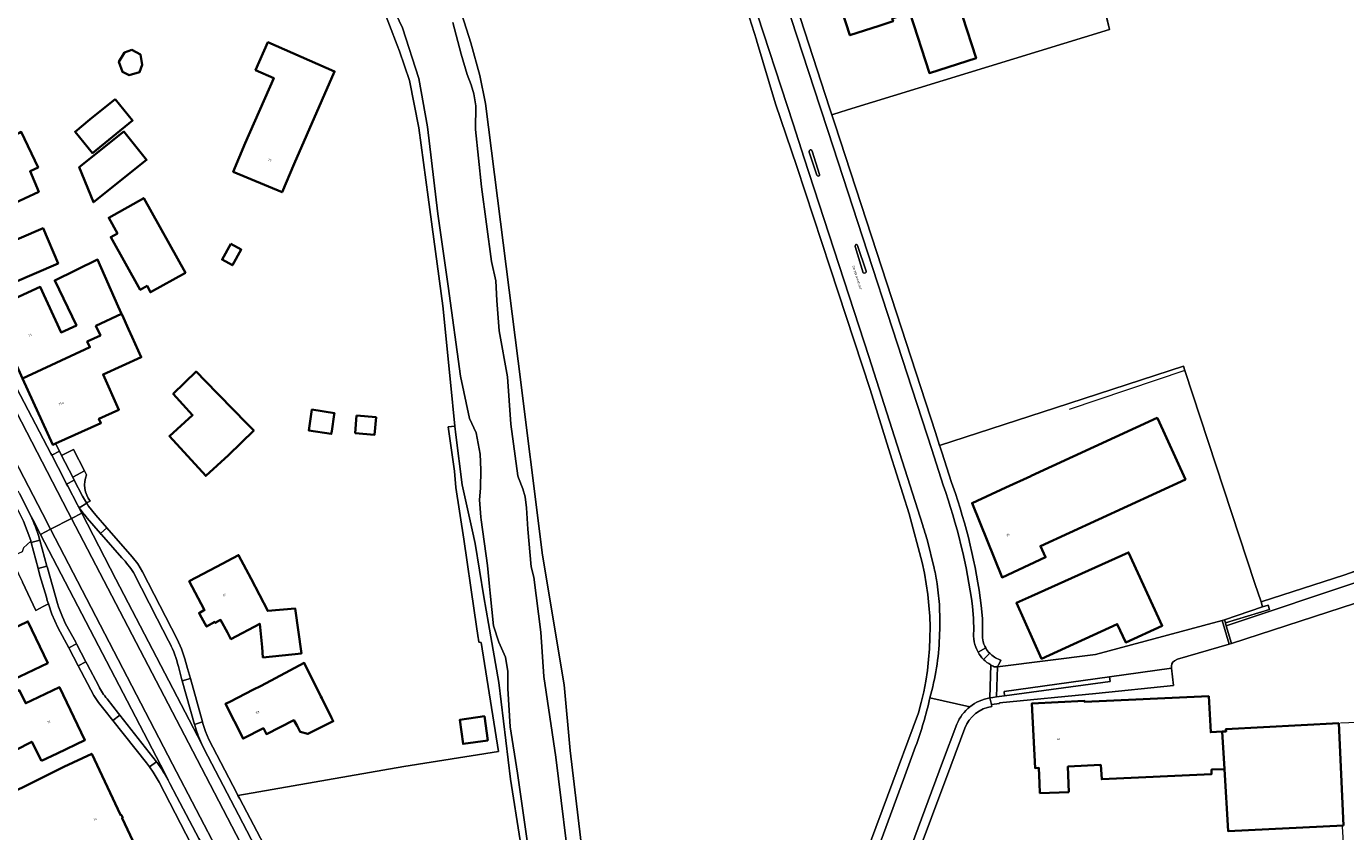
# Model space of a CAD drawing. Header units: metres. Extents: x 201541 to 204988, y 387833 to 394342.
# Tile 155 of 214: x 203641 to 203854, y 391347 to 391477. Entities that reach past the tile are written whole.
import ezdxf
from ezdxf.enums import TextEntityAlignment as Align

# ---------------------------------------------------------------- set-up
doc = ezdxf.new("R2010")
doc.units = ezdxf.units.M
doc.layers.get('Defpoints').update_dxf_attribs({"lineweight": 25})
for name, color, linetype, lineweight in [('B-WE-GR-BOUWLAND-GV', 80, 'Continuous', 13), ('B-WE-GR-GRAS-GV', 60, 'Continuous', 13), ('B-WE-GR-GROENVOORZIENING-GV', 80, 'Continuous', 18), ('B-WE-IE-TERREINAFSCHEIDING_KUNSTMATIG_HEKWERK-G', 20, 'IE-TERREINAFSCHEIDING-KUNSTMATIG', 18), ('B-WE-IE-TERREINAFSCHEIDING_KUNSTMATIG_MUUR-G', 90, 'IE-TERREINAFSCHEIDING-KUNSTMATIG-DICHT', 18), ('B-WE-OG-BEBOUWING-GV', 7, 'Continuous', 35), ('B-WE-OG-BEBOUWING-T18', 10, 'Continuous', 18), ('B-WE-OG-TERREIN_CULTUURSCHEIDING-GV', 7, 'Continuous', 18), ('B-WE-OG-TERREIN_ERF-GV', 7, 'Continuous', 18), ('B-WE-OG-WATER-GV', 130, 'Continuous', 18), ('B-WE-OG-WATER_SLOOT-GV', 120, 'Continuous', 18), ('B-WE-OG-WEG-GV', 7, 'Continuous', 18), ('B-WE-VH-VERHARDING_ASFALT-GV', 252, 'Continuous', 18), ('B-WE-VH-VERHARDING_BETONSTRAATSTEEN-GV', 252, 'Continuous', 18), ('B-WE-VH-VERHARDING_OPEN-GV', 252, 'Continuous', 18), ('B-WE-VH-VERHARDING_PUIN-GV', 252, 'Continuous', 18), ('B-WE-VH-VERHARDING_SIERBESTRATING-GV', 252, 'Continuous', 18), ('B-WE-VH-VERHARDING_STRAATBAKSTEEN-GV', 252, 'Continuous', 18), ('B-WE-VH-VERHARDING_TEGEL-GV', 252, 'Continuous', 18)]:
    doc.layers.add(name, color=color, linetype=linetype, lineweight=lineweight)
doc.styles.add('NLCS-ISO-M200-T18', font='NLCS-ISO.ttf', dxfattribs={"height": 0.36})
doc.linetypes.add('IE-TERREINAFSCHEIDING-KUNSTMATIG', pattern='A,4,[82,NLCS.SHX,S=0.75,R=90,X=0,Y=0],4,-2', length=10)
doc.linetypes.add('IE-TERREINAFSCHEIDING-KUNSTMATIG-DICHT', pattern='A,8,-1,[82,NLCS.SHX,S=0.75,R=90,X=0,Y=0],-1', length=10)

msp = doc.modelspace()

# ---------------------------------------------------------------- linework, layer by layer
at = {"layer": 'B-WE-GR-BOUWLAND-GV'}
for points in [[(203787.457, 391525.49), (203803.409, 391528.975), (203807.598, 391512.933), (203815.95, 391476.86), (203773.49, 391463.874), (203772.15, 391463.431), (203771.262, 391463.138), (203770.964, 391463.065)], [(203770.964, 391463.065), (203771.446, 391461.584), (203778.235, 391440.74), (203787.738, 391411.561), (203788.425, 391409.452), (203807.187, 391415.548), (203827.93, 391422.286), (203828.149, 391421.618), (203839.464, 391387.086), (203840.497, 391384.098), (203854.052, 391388.468), (203913.069, 391409.689)]]:
    msp.add_lwpolyline(points, dxfattribs=at)
at = {"layer": 'B-WE-GR-GRAS-GV'}
for points in [[(203709.93, 391482.912), (203712.504, 391474.739), (203713.936, 391469.417), (203714.874, 391464.892), (203720.156, 391423.102), (203724.1, 391391.655), (203727.618, 391370.654), (203728.6, 391360.018)], [(203766.207, 391315.604), (203780.003, 391352.585), (203784.982, 391366.099), (203785.44, 391367.801), (203785.835, 391369.519), (203786.167, 391371.25), (203786.435, 391372.992), (203786.639, 391374.742), (203786.778, 391376.499), (203786.853, 391378.26), (203786.864, 391380.023), (203786.809, 391381.784), (203786.69, 391383.543), (203786.506, 391385.296), (203786.259, 391387.041), (203785.947, 391388.775), (203785.572, 391390.497), (203783.484, 391398.396), (203780.392, 391408.077), (203777.165, 391418.545), (203770.708, 391438.229), (203765.294, 391454.689), (203761.823, 391464.847), (203758.788, 391475.134), (203758.762, 391475.217), (203756.876, 391481.129)], [(203728.6, 391360.018), (203732.108, 391330.466), (203735.919, 391306.778)]]:
    msp.add_lwpolyline(points, dxfattribs=at)
at = {"layer": 'B-WE-GR-GROENVOORZIENING-GV'}
msp.add_lwpolyline([(203650.248, 391404.719), (203649.961, 391405.339), (203648.019, 391404.334), (203648.271, 391403.843), (203649.618, 391401.216), (203650.264, 391400.166), (203650.871, 391400.446)], dxfattribs=at)
msp.add_lwpolyline([(203650.871, 391400.446, -0.2603635), (203650.248, 391404.719)], format="xyb", dxfattribs=at)
msp.add_lwpolyline([(203798.904, 391368.873), (203816.047, 391371.175), (203815.937, 391371.945), (203798.86, 391369.559)], close=True, dxfattribs=at)
at = {"layer": 'B-WE-IE-TERREINAFSCHEIDING_KUNSTMATIG_HEKWERK-G'}
for points in [[(203773.49, 391463.874), (203815.95, 391476.86), (203806.913, 391514.12), (203804.446, 391522.947)], [(203772.15, 391463.431), (203771.262, 391463.138)], [(203773.49, 391463.874), (203772.15, 391463.431)], [(203765.294, 391454.689), (203770.708, 391438.229), (203777.165, 391418.545), (203780.392, 391408.077), (203783.484, 391398.396), (203785.572, 391390.497), (203785.947, 391388.775), (203786.259, 391387.041), (203786.506, 391385.296), (203786.69, 391383.543), (203786.809, 391381.784), (203786.864, 391380.023), (203786.853, 391378.26), (203786.778, 391376.499), (203786.639, 391374.742), (203786.435, 391372.992), (203786.167, 391371.25), (203785.835, 391369.519), (203785.44, 391367.801), (203784.982, 391366.099), (203780.003, 391352.585), (203766.207, 391315.604), (203760.58, 391299.899), (203758.768, 391298.061)], [(203710.067, 391402.665), (203709.836, 391405.265)], [(203874.048, 391394.956), (203867.608, 391392.839), (203840.497, 391384.098)], [(203840.497, 391384.098), (203839.464, 391387.086)], [(203840.497, 391384.098), (203840.732, 391383.297)], [(203840.732, 391383.297), (203834.549, 391381.216)], [(203858.691, 391382.89), (203861.488, 391364.783), (203853.338, 391364.445)], [(203853.633, 391347.685), (203853.837, 391344.173)]]:
    msp.add_lwpolyline(points, dxfattribs=at)
at = {"layer": 'B-WE-IE-TERREINAFSCHEIDING_KUNSTMATIG_MUUR-G'}
msp.add_lwpolyline([(203839.464, 391387.086), (203828.149, 391421.618), (203809.418, 391415.301)], dxfattribs=at)
at = {"layer": 'B-WE-OG-BEBOUWING-GV'}
for points in [[(203781.583, 391482.788), (203779.683, 391482.174), (203778.432, 391486.162), (203776.071, 391485.395), (203771.332, 391483.855), (203773.9, 391475.949), (203778.624, 391477.483), (203780.88, 391478.215), (203780.758, 391478.689), (203782.258, 391479.173), (203783.618, 391479.612), (203786.776, 391469.806), (203794.31, 391472.233), (203789.897, 391485.93), (203782.262, 391483.469), (203782.398, 391483.052)], [(203657.596, 391473.567), (203656.409, 391473.129), (203655.505, 391471.628), (203656.079, 391470.004), (203657.16, 391469.489), (203658.844, 391469.947), (203659.261, 391471.158), (203658.979, 391472.852)], [(203675.963, 391458.445), (203674.026, 391453.836), (203681.939, 391450.509), (203683.877, 391455.118), (203690.421, 391470.088), (203679.627, 391474.807), (203677.653, 391470.292), (203680.581, 391469.013)], [(203654.909, 391465.599), (203650.824, 391462.275), (203648.405, 391460.308), (203651.22, 391456.848), (203657.724, 391462.139)], [(203642.545, 391450.589), (203641.115, 391453.907), (203642.407, 391454.517), (203639.69, 391460.275), (203639.433, 391460.154), (203634.904, 391458.036), (203636.171, 391455.327), (203630.92, 391452.834), (203630.371, 391452.573), (203633.363, 391446.246), (203633.477, 391446.3), (203636.327, 391447.648), (203637.883, 391448.384)], [(203649.052, 391454.543), (203651.385, 391448.879), (203659.993, 391455.73), (203656.328, 391460.335)], [(203666.283, 391437.453), (203659.535, 391449.548), (203653.854, 391446.378), (203655.274, 391443.832), (203654.194, 391443.23), (203658.956, 391434.695), (203660.056, 391435.308), (203660.622, 391434.294)], [(203638.254, 391435.784), (203645.661, 391438.96), (203643.214, 391444.666), (203635.808, 391441.49)], [(203673.644, 391442.139), (203672.209, 391439.6), (203673.881, 391438.656), (203675.315, 391441.195)], [(203655.95, 391430.77), (203655.395, 391431.99), (203652.055, 391439.59), (203645.12, 391436.21), (203648.622, 391428.91), (203646.134, 391427.779), (203642.776, 391435.163), (203639.35, 391433.605), (203634.798, 391431.535), (203639.892, 391420.336), (203650.818, 391425.38), (203650.389, 391426.299), (203652.516, 391427.282), (203651.793, 391428.836)], [(203639.892, 391420.336), (203644.791, 391409.566), (203645.256, 391409.794), (203652.585, 391413.09), (203652.275, 391413.778), (203655.512, 391415.234), (203652.935, 391420.961), (203659.123, 391423.744), (203657.664, 391426.985), (203657.071, 391428.304), (203656.009, 391430.64), (203655.95, 391430.77), (203651.793, 391428.836), (203652.516, 391427.282), (203650.389, 391426.299), (203650.818, 391425.38)], [(203669.407, 391420.008), (203668.123, 391421.326), (203668.017, 391421.434), (203664.299, 391417.814), (203667.427, 391414.392), (203663.682, 391410.968), (203669.577, 391404.518), (203673.267, 391407.89), (203677.342, 391411.857), (203676.197, 391413.033)], [(203689.967, 391411.778), (203690.38, 391414.497), (203690.413, 391414.709), (203686.766, 391415.264), (203686.253, 391411.891), (203689.9, 391411.336)], [(203694.007, 391414.287), (203693.77, 391411.451), (203696.908, 391411.188), (203697.145, 391414.025)], [(203823.643, 391413.942), (203803.229, 391404.537), (203803.176, 391404.504), (203799.119, 391402.627), (203793.682, 391400.112), (203798.523, 391388.057), (203805.57, 391391.329), (203804.729, 391393.141), (203828.223, 391403.945), (203823.732, 391413.748)], [(203803.304, 391385.029), (203800.858, 391383.923), (203804.931, 391374.893), (203817.194, 391380.517), (203818.562, 391377.533), (203824.479, 391380.247), (203819.027, 391392.134)], [(203676.916, 391387.812), (203674.897, 391391.701), (203671.311, 391389.79), (203666.899, 391387.439), (203669.333, 391382.871), (203669.378, 391382.791), (203668.493, 391382.293), (203668.636, 391382.038), (203669.716, 391380.112), (203671.029, 391380.845), (203671.11, 391380.7), (203671.981, 391381.191), (203673.081, 391379.126), (203673.645, 391378.066), (203678.32, 391380.553), (203678.68, 391376.769), (203678.839, 391375.102), (203685.059, 391375.736), (203684.049, 391383.056), (203679.605, 391382.633)], [(203639.468, 391372.029), (203643.981, 391374.181), (203640.763, 391380.928), (203636.261, 391378.78), (203634.135, 391377.766), (203634.036, 391377.96), (203623.253, 391372.548), (203623.367, 391372.321), (203625.436, 391368.2), (203625.621, 391367.831), (203631.509, 391370.786), (203631.255, 391371.293), (203636.045, 391373.692), (203637.377, 391371.032)], [(203683.842, 391364.946), (203684.364, 391364.005), (203684.838, 391363.055), (203686.1, 391362.688), (203690.229, 391364.746), (203689.955, 391365.295), (203688.364, 391368.487), (203688.233, 391368.751), (203686.957, 391371.312), (203686.008, 391373.216), (203685.516, 391374.203), (203678.521, 391370.509), (203677.219, 391369.821), (203673.582, 391367.969), (203672.763, 391367.552), (203675.622, 391361.939), (203678.91, 391363.613), (203679.386, 391362.678)], [(203642.988, 391358.313), (203645.526, 391359.534), (203650.01, 391361.691), (203645.877, 391370.279), (203641.352, 391368.102), (203640.432, 391367.66), (203639.372, 391369.781), (203633.588, 391366.89), (203636.937, 391360.31), (203637.406, 391359.393), (203638.753, 391360.08), (203641.398, 391361.43)], [(203809.347, 391353.257), (203809.198, 391357.418), (203814.515, 391357.673), (203814.668, 391355.351), (203832.466, 391356.177), (203832.451, 391356.921), (203834.531, 391356.995), (203834.171, 391363.079), (203832.325, 391362.977), (203832.006, 391368.82), (203811.898, 391367.879), (203811.89, 391368.047), (203803.361, 391367.648), (203803.872, 391357.161), (203804.486, 391357.192), (203804.607, 391354.699), (203804.656, 391353.114)], [(203715.247, 391361.63), (203714.712, 391365.553), (203710.719, 391365.009), (203711.254, 391361.087)], [(203853.845, 391347.86), (203853.047, 391364.426), (203834.788, 391363.476), (203834.807, 391363.114), (203834.227, 391363.082), (203834.171, 391363.079), (203834.531, 391356.995), (203835.125, 391346.959)], [(203660.164, 391340.515), (203659.965, 391340.941), (203659.856, 391340.89), (203656.033, 391349.058), (203656.142, 391349.109), (203655.943, 391349.535), (203655.834, 391349.484), (203655.783, 391349.591), (203651.096, 391359.483), (203646.578, 391357.342), (203642.72, 391355.436), (203617.9, 391343.174), (203613.425, 391340.944), (203617.958, 391331.845), (203618.101, 391331.558), (203623.918, 391334.43), (203627.863, 391326.497), (203628.32, 391325.579), (203654.198, 391337.684)]]:
    msp.add_lwpolyline(points, close=True, dxfattribs=at)
at = {"layer": 'B-WE-OG-TERREIN_CULTUURSCHEIDING-GV'}
for points in [[(203785.683, 391396.489), (203776.934, 391423.869), (203766.484, 391456.024), (203764.678, 391461.585), (203757.932, 391482.303), (203753.274, 391496.743), (203752.59, 391498.826), (203751.497, 391498.47), (203750.817, 391500.258), (203751.986, 391500.667), (203747.467, 391514.437), (203744.732, 391522.814)], [(203756.876, 391481.129), (203758.762, 391475.217), (203758.788, 391475.134), (203761.823, 391464.847), (203765.294, 391454.689), (203770.708, 391438.229), (203777.165, 391418.545), (203780.392, 391408.077), (203783.484, 391398.396), (203785.572, 391390.497), (203785.947, 391388.775), (203786.259, 391387.041), (203786.506, 391385.296), (203786.69, 391383.543), (203786.809, 391381.784), (203786.864, 391380.023), (203786.853, 391378.26), (203786.778, 391376.499), (203786.639, 391374.742), (203786.435, 391372.992), (203786.167, 391371.25), (203785.835, 391369.519), (203785.44, 391367.801), (203784.982, 391366.099), (203780.003, 391352.585), (203766.207, 391315.604)], [(203787.543, 391389.556), (203786.382, 391394.207)], [(203776.447, 391338.715), (203782.565, 391355.325), (203784.527, 391360.642)]]:
    msp.add_lwpolyline(points, dxfattribs=at)
for points in [[(203786.382, 391394.207, 0.0117985), (203785.683, 391396.489)], [(203788.027, 391387.014, 0.0133411), (203787.543, 391389.556)], [(203788.406, 391383.191, 0.0175347), (203788.027, 391387.014)], [(203788.392, 391378.353, 0.016949), (203788.406, 391383.191)], [(203786.838, 391368.545, 0.0609588), (203788.392, 391378.353)], [(203784.527, 391360.642, 0.0324386), (203786.838, 391368.545)]]:
    msp.add_lwpolyline(points, format="xyb", dxfattribs=at)
msp.add_lwpolyline([(203840.732, 391383.297), (203834.549, 391381.216), (203834.698, 391380.716), (203841.851, 391382.852), (203841.615, 391383.556)], close=True, dxfattribs=at)
at = {"layer": 'B-WE-OG-TERREIN_ERF-GV'}
for points in [[(203763.884, 391484.903), (203770.593, 391464.206), (203770.964, 391463.065), (203771.262, 391463.138), (203772.15, 391463.431), (203773.49, 391463.874), (203815.95, 391476.86), (203807.598, 391512.933), (203803.409, 391528.975), (203787.457, 391525.49)], [(203659.323, 391388.983), (203664.968, 391378.057), (203665.654, 391376.498), (203666.189, 391374.881), (203666.633, 391373.293), (203667.077, 391371.703), (203669.046, 391364.652), (203669.115, 391364.406), (203669.536, 391363.09), (203670.083, 391361.821), (203674.616, 391353.082), (203674.793, 391352.743), (203701.63, 391357.439), (203716.961, 391359.857), (203714.193, 391377.526), (203713.795, 391377.548), (203713.718, 391378.08), (203713.689, 391378.274), (203713.044, 391382.705), (203711.361, 391394.256), (203710.067, 391402.665), (203709.836, 391405.265), (203708.827, 391412.493), (203709.918, 391412.582), (203709.221, 391419.697), (203707.977, 391432.107), (203705.599, 391449.709), (203704.058, 391460.943), (203702.586, 391468.607), (203700.941, 391473.357), (203700.561, 391474.349), (203698.075, 391480.846)], [(203639.35, 391433.605), (203642.776, 391435.163), (203646.134, 391427.779), (203648.622, 391428.91), (203645.12, 391436.21), (203652.055, 391439.59), (203655.395, 391431.99), (203655.95, 391430.77), (203656.009, 391430.64), (203657.071, 391428.304), (203657.664, 391426.985), (203659.123, 391423.744), (203652.935, 391420.961), (203655.512, 391415.234), (203652.275, 391413.778), (203652.585, 391413.09), (203645.256, 391409.794), (203645.896, 391408.519), (203646.234, 391407.845), (203648.156, 391408.818), (203649.961, 391405.339), (203650.248, 391404.719)], [(203798.157, 391374.731), (203798.318, 391374.636), (203797.934, 391373.871), (203797.779, 391373.669), (203797.547, 391373.567), (203797.771, 391373.595), (203813.642, 391375.59), (203831.156, 391380.296), (203834.166, 391381.102), (203834.549, 391381.216), (203840.732, 391383.297), (203840.497, 391384.098), (203839.464, 391387.086), (203828.149, 391421.618), (203827.93, 391422.286), (203807.187, 391415.548), (203788.425, 391409.452), (203788.511, 391409.188), (203788.769, 391408.384), (203790.354, 391403.452), (203790.562, 391402.868)], [(203720.507, 391345.404), (203718.937, 391355.355), (203717.034, 391371.06), (203715.336, 391380.597), (203714.592, 391384.906), (203713.222, 391393.555), (203712.721, 391395.78), (203711.089, 391403.049), (203710.053, 391411.199), (203709.918, 391412.582), (203708.827, 391412.493), (203709.836, 391405.265), (203710.067, 391402.665), (203711.361, 391394.256), (203713.044, 391382.705), (203713.689, 391378.274), (203713.718, 391378.08), (203713.795, 391377.548), (203714.193, 391377.526), (203716.961, 391359.857), (203701.63, 391357.439), (203674.793, 391352.743), (203675.075, 391352.199), (203687.284, 391328.919)], [(203650.871, 391400.446), (203650.264, 391400.166), (203650.311, 391400.089), (203650.6, 391399.62), (203651.762, 391398.149), (203653.553, 391396.106), (203657.664, 391391.416), (203658.57, 391390.251), (203659.323, 391388.983)], [(203640.067, 391392.89), (203641.254, 391393.963), (203641.228, 391394.061), (203640.081, 391397.163)], [(203667.232, 391344.808), (203662.039, 391354.864), (203661.078, 391356.487), (203660.446, 391357.345), (203659.96, 391358.005), (203654.519, 391364.859), (203653.058, 391366.7), (203652.213, 391367.791), (203651.419, 391368.919), (203648.89, 391373.749), (203647.377, 391376.637), (203645.642, 391379.951), (203644.647, 391382.095), (203644.085, 391383.804), (203643.246, 391383.349), (203642.047, 391382.698), (203639.879, 391387.276)], [(203792.505, 391363.631), (203790.213, 391357.546), (203783.949, 391340.753), (203783.654, 391339.959), (203787.158, 391339.952), (203783.795, 391330.984), (203791.954, 391330.552), (203811.243, 391330.036), (203863.522, 391331.058), (203864.025, 391327.448), (203865.242, 391327.501), (203864.673, 391331.08), (203861.488, 391364.783), (203857.922, 391383.144), (203858.621, 391383.371), (203858.533, 391383.974), (203858.147, 391383.869), (203857.945, 391384.61)], [(203857.945, 391384.61), (203835.702, 391377.35), (203835.319, 391377.236), (203826.96, 391374.804), (203826.451, 391374.57)], [(203795.167, 391383.508), (203795.37, 391381.426), (203795.38, 391379.335)], [(203825.996, 391373.35), (203826.307, 391370.549), (203813.725, 391369.234), (203798.089, 391367.748), (203798.091, 391367.655), (203796.822, 391367.469), (203796.884, 391367.161)], [(203617.9, 391343.174), (203642.72, 391355.436), (203646.578, 391357.342), (203651.096, 391359.483), (203655.783, 391349.591), (203655.834, 391349.484), (203655.943, 391349.535), (203656.142, 391349.109), (203656.033, 391349.058), (203659.856, 391340.89)]]:
    msp.add_lwpolyline(points, dxfattribs=at)
for points in [[(203778.624, 391477.483), (203773.9, 391475.949), (203771.332, 391483.855), (203776.071, 391485.395), (203778.432, 391486.162), (203779.683, 391482.174), (203781.583, 391482.788), (203782.398, 391483.052), (203782.262, 391483.469), (203789.897, 391485.93), (203794.31, 391472.233), (203786.776, 391469.806), (203783.618, 391479.612), (203782.258, 391479.173), (203780.758, 391478.689), (203780.88, 391478.215)], [(203657.596, 391473.567), (203658.979, 391472.852), (203659.261, 391471.158), (203658.844, 391469.947), (203657.16, 391469.489), (203656.079, 391470.004), (203655.505, 391471.628), (203656.409, 391473.129)], [(203690.421, 391470.088), (203683.877, 391455.118), (203681.939, 391450.509), (203674.026, 391453.836), (203675.963, 391458.445), (203680.581, 391469.013), (203677.653, 391470.292), (203679.627, 391474.807)], [(203650.824, 391462.275), (203654.909, 391465.599), (203657.724, 391462.139), (203651.22, 391456.848), (203648.405, 391460.308)], [(203639.433, 391460.154), (203639.69, 391460.275), (203642.407, 391454.517), (203641.115, 391453.907), (203642.545, 391450.589), (203637.883, 391448.384), (203636.327, 391447.648), (203633.477, 391446.3), (203633.363, 391446.246), (203630.371, 391452.573), (203630.92, 391452.834), (203636.171, 391455.327), (203634.904, 391458.036)], [(203649.052, 391454.543), (203656.328, 391460.335), (203659.993, 391455.73), (203651.385, 391448.879)], [(203666.283, 391437.453), (203660.622, 391434.294), (203660.056, 391435.308), (203658.956, 391434.695), (203654.194, 391443.23), (203655.274, 391443.832), (203653.854, 391446.378), (203659.535, 391449.548)], [(203638.254, 391435.784), (203635.808, 391441.49), (203643.214, 391444.666), (203645.661, 391438.96)], [(203673.644, 391442.139), (203675.315, 391441.195), (203673.881, 391438.656), (203672.209, 391439.6)], [(203668.123, 391421.326), (203669.407, 391420.008), (203676.197, 391413.033), (203677.342, 391411.857), (203673.267, 391407.89), (203669.577, 391404.518), (203663.682, 391410.968), (203667.427, 391414.392), (203664.299, 391417.814), (203668.017, 391421.434)], [(203690.38, 391414.497), (203689.967, 391411.778), (203689.9, 391411.336), (203686.253, 391411.891), (203686.766, 391415.264), (203690.413, 391414.709)], [(203694.007, 391414.287), (203697.145, 391414.025), (203696.908, 391411.188), (203693.77, 391411.451)], [(203803.229, 391404.537), (203823.643, 391413.942), (203823.732, 391413.748), (203828.223, 391403.945), (203804.729, 391393.141), (203805.57, 391391.329), (203798.523, 391388.057), (203793.682, 391400.112), (203799.119, 391402.627), (203803.176, 391404.504)], [(203800.858, 391383.923), (203803.304, 391385.029), (203819.027, 391392.134), (203824.479, 391380.247), (203818.562, 391377.533), (203817.194, 391380.517), (203804.931, 391374.893)], [(203674.897, 391391.701), (203676.916, 391387.812), (203679.605, 391382.633), (203684.049, 391383.056), (203685.059, 391375.736), (203678.839, 391375.102), (203678.68, 391376.769), (203678.32, 391380.553), (203673.645, 391378.066), (203673.081, 391379.126), (203671.981, 391381.191), (203671.11, 391380.7), (203671.029, 391380.845), (203669.716, 391380.112), (203668.636, 391382.038), (203668.493, 391382.293), (203669.378, 391382.791), (203669.333, 391382.871), (203666.899, 391387.439), (203671.311, 391389.79)], [(203636.261, 391378.78), (203640.763, 391380.928), (203643.981, 391374.181), (203639.468, 391372.029), (203637.377, 391371.032), (203636.045, 391373.692), (203631.255, 391371.293), (203631.509, 391370.786), (203625.621, 391367.831), (203625.436, 391368.2), (203623.367, 391372.321), (203623.253, 391372.548), (203634.036, 391377.96), (203634.135, 391377.766)], [(203688.233, 391368.751), (203688.364, 391368.487), (203689.955, 391365.295), (203690.229, 391364.746), (203686.1, 391362.688), (203684.838, 391363.055), (203684.364, 391364.005), (203683.842, 391364.946), (203679.386, 391362.678), (203678.91, 391363.613), (203675.622, 391361.939), (203672.763, 391367.552), (203673.582, 391367.969), (203677.219, 391369.821), (203678.521, 391370.509), (203685.516, 391374.203), (203686.008, 391373.216), (203686.957, 391371.312)], [(203642.988, 391358.313), (203641.398, 391361.43), (203638.753, 391360.08), (203637.406, 391359.393), (203636.937, 391360.31), (203633.588, 391366.89), (203639.372, 391369.781), (203640.432, 391367.66), (203641.352, 391368.102), (203645.877, 391370.279), (203650.01, 391361.691), (203645.526, 391359.534)], [(203832.006, 391368.82), (203832.325, 391362.977), (203834.171, 391363.079), (203834.227, 391363.082), (203834.807, 391363.114), (203834.788, 391363.476), (203853.047, 391364.426), (203853.845, 391347.86), (203835.125, 391346.959), (203834.531, 391356.995), (203832.451, 391356.921), (203832.466, 391356.177), (203814.668, 391355.351), (203814.515, 391357.673), (203809.198, 391357.418), (203809.347, 391353.257), (203804.656, 391353.114), (203804.607, 391354.699), (203804.486, 391357.192), (203803.872, 391357.161), (203803.361, 391367.648), (203811.89, 391368.047), (203811.898, 391367.879)], [(203715.247, 391361.63), (203711.254, 391361.087), (203710.719, 391365.009), (203714.712, 391365.553)]]:
    msp.add_lwpolyline(points, close=True, dxfattribs=at)
for points in [[(203650.248, 391404.719, 0.2603635), (203650.871, 391400.446)], [(203790.562, 391402.868, -0.0527276), (203795.167, 391383.508)], [(203795.38, 391379.335, 0.1663798), (203795.889, 391376.636)], [(203795.889, 391376.636, 0.0635862), (203796.537, 391375.772)], [(203796.537, 391375.772, 0.1153858), (203798.157, 391374.731)], [(203826.451, 391374.57, 0.3331264), (203825.996, 391373.35)], [(203796.884, 391367.161, 0.2704432), (203792.505, 391363.631)]]:
    msp.add_lwpolyline(points, format="xyb", dxfattribs=at)
at = {"layer": 'B-WE-OG-WATER-GV'}
for points in [[(203698.684, 391482.971), (203701.434, 391477.141), (203704.08, 391468.959), (203705.469, 391461.124), (203707.144, 391447.004), (203708.841, 391435.284), (203710.811, 391420.716), (203712.304, 391413.842), (203713.371, 391411.48), (203714.029, 391408.055), (203714.119, 391405.497), (203714.073, 391402.54), (203713.93, 391400.65), (203714.106, 391397.844), (203714.167, 391397.4), (203715.187, 391390.025), (203715.508, 391386.615), (203715.623, 391385.532), (203716.184, 391380.244), (203717.032, 391377.552), (203718.117, 391375.143), (203718.512, 391372.804), (203718.503, 391370.06), (203718.882, 391363.875), (203720.046, 391356.314), (203721.601, 391345.396)], [(203728.776, 391338.306), (203726.248, 391358.94), (203724.314, 391372.02), (203723.833, 391379.197), (203722.691, 391388.128), (203722.267, 391389.766), (203721.756, 391395.907), (203721.507, 391399.362), (203721.295, 391401.106), (203720.93, 391402.43), (203720.228, 391404.191), (203720.095, 391404.526), (203718.959, 391412.93), (203718.43, 391420.571), (203717.086, 391428.056), (203716.705, 391432.934), (203716.571, 391436.128), (203715.853, 391439.259), (203714.25, 391451.362), (203713.263, 391460.654), (203713.291, 391464.495), (203713.008, 391466.428), (203712.537, 391467.939), (203711.888, 391469.593), (203710.939, 391472.909), (203709.558, 391478.03)]]:
    msp.add_lwpolyline(points, dxfattribs=at)
at = {"layer": 'B-WE-OG-WATER_SLOOT-GV'}
for points in [[(203721.601, 391345.396), (203720.046, 391356.314), (203718.882, 391363.875), (203718.503, 391370.06), (203718.512, 391372.804), (203718.117, 391375.143), (203717.032, 391377.552), (203716.184, 391380.244), (203715.623, 391385.532), (203715.508, 391386.615), (203715.187, 391390.025), (203714.167, 391397.4), (203714.106, 391397.844), (203713.93, 391400.65), (203714.073, 391402.54), (203714.119, 391405.497), (203714.029, 391408.055), (203713.371, 391411.48), (203712.304, 391413.842), (203710.811, 391420.716), (203708.841, 391435.284), (203707.144, 391447.004), (203705.469, 391461.124), (203704.08, 391468.959), (203701.434, 391477.141), (203698.684, 391482.971)], [(203732.108, 391330.466), (203728.6, 391360.018), (203727.618, 391370.654), (203724.1, 391391.655), (203720.156, 391423.102), (203714.874, 391464.892), (203713.936, 391469.417), (203712.504, 391474.739), (203709.93, 391482.912)], [(203698.075, 391480.846), (203700.561, 391474.349), (203700.941, 391473.357), (203702.586, 391468.607), (203704.058, 391460.943), (203705.599, 391449.709), (203707.977, 391432.107), (203709.221, 391419.697), (203709.918, 391412.582), (203710.053, 391411.199), (203711.089, 391403.049), (203712.721, 391395.78), (203713.222, 391393.555), (203714.592, 391384.906), (203715.336, 391380.597), (203717.034, 391371.06), (203718.937, 391355.355), (203720.507, 391345.404)], [(203709.558, 391478.03), (203710.939, 391472.909), (203711.888, 391469.593), (203712.537, 391467.939), (203713.008, 391466.428), (203713.291, 391464.495), (203713.263, 391460.654), (203714.25, 391451.362), (203715.853, 391439.259), (203716.571, 391436.128), (203716.705, 391432.934), (203717.086, 391428.056), (203718.43, 391420.571), (203718.959, 391412.93), (203720.095, 391404.526), (203720.228, 391404.191), (203720.93, 391402.43), (203721.295, 391401.106), (203721.507, 391399.362), (203721.756, 391395.907), (203722.267, 391389.766), (203722.691, 391388.128), (203723.833, 391379.197), (203724.314, 391372.02), (203726.248, 391358.94), (203728.776, 391338.306)]]:
    msp.add_lwpolyline(points, dxfattribs=at)
at = {"layer": 'B-WE-OG-WEG-GV'}
msp.add_lwpolyline([(203913.069, 391409.689), (203854.052, 391388.468), (203840.497, 391384.098), (203840.732, 391383.297), (203841.615, 391383.556), (203841.851, 391382.852), (203834.698, 391380.716), (203834.848, 391380.215), (203857.111, 391387.675)], dxfattribs=at)
at = {"layer": 'B-WE-VH-VERHARDING_ASFALT-GV'}
for points in [[(203789, 391403.025), (203787.141, 391408.792), (203770.356, 391460.362), (203769.069, 391464.317), (203762.513, 391484.521), (203757.469, 391500), (203755.63, 391505.643), (203747.324, 391531.103)], [(203744.732, 391522.814), (203747.467, 391514.437), (203751.986, 391500.667), (203752.205, 391500), (203752.59, 391498.826), (203753.274, 391496.743), (203757.932, 391482.303), (203764.678, 391461.585), (203766.484, 391456.024), (203776.934, 391423.869), (203785.683, 391396.489)], [(203768.559, 391453.271), (203767.302, 391457.013)], [(203767.761, 391457.164), (203768.99, 391453.393)], [(203648.799, 391399.818), (203647.22, 391402.847), (203647.035, 391403.203), (203646.677, 391403.895), (203644.623, 391407.859), (203644.481, 391408.133), (203636.511, 391423.435), (203631.208, 391433.682), (203631.093, 391433.904), (203629.501, 391436.975), (203629.362, 391437.242), (203629.352, 391437.261), (203627.544, 391440.794), (203623.472, 391448.672), (203623.325, 391448.953), (203621.79, 391451.878), (203621.62, 391452.201), (203621.599, 391452.24), (203621.286, 391452.8)], [(203619.482, 391443.961), (203643.122, 391398.421), (203644.439, 391395.879), (203647.833, 391397.636), (203647.241, 391398.773), (203619.781, 391451.863)], [(203619.781, 391451.863), (203647.241, 391398.773), (203647.833, 391397.636), (203649.486, 391398.491), (203648.857, 391399.706), (203648.799, 391399.818)], [(203639.438, 391401.613), (203640.989, 391398.549), (203641.564, 391397.473), (203642.825, 391395.044), (203644.439, 391395.879), (203643.122, 391398.421), (203619.482, 391443.961)], [(203776.04, 391437.462), (203774.755, 391441.729)], [(203775.138, 391441.869), (203776.536, 391437.734)], [(203687.071, 391322.193), (203666.801, 391361.233), (203647.833, 391397.636), (203644.439, 391395.879), (203664.182, 391357.781), (203683.372, 391321.071)], [(203689.469, 391321.401), (203689.403, 391321.529), (203685.78, 391328.598), (203685.32, 391329.562), (203676.909, 391345.635), (203674.895, 391349.598), (203669.322, 391360.255), (203668.866, 391361.159), (203655.022, 391387.797), (203649.486, 391398.491), (203647.833, 391397.636)], [(203647.833, 391397.636), (203666.801, 391361.233), (203687.071, 391322.193)], [(203683.372, 391321.071), (203664.182, 391357.781), (203644.439, 391395.879), (203642.825, 391395.044), (203662.868, 391356.425), (203663.475, 391355.224), (203663.763, 391354.655), (203664.892, 391352.48), (203668.449, 391345.76), (203668.589, 391345.486), (203671.104, 391340.565), (203671.21, 391340.358), (203671.228, 391340.323), (203673.311, 391336.399), (203673.453, 391336.124), (203675.497, 391332.187), (203675.619, 391331.952), (203677.47, 391328.4), (203680.707, 391322.136)], [(203786.382, 391394.207), (203787.543, 391389.556)], [(203793.944, 391379.428), (203793.906, 391381.419), (203793.765, 391383.407)], [(203796.542, 391368.545), (203796.687, 391373.896)], [(203793.331, 391367.096), (203786.838, 391368.545)], [(203786.838, 391368.545), (203793.331, 391367.096)], [(203763.889, 391290.972), (203765.848, 391296.135), (203768.324, 391302.787), (203782.607, 391341.225), (203788.906, 391358.097), (203791.216, 391364.28)], [(203784.527, 391360.642), (203782.565, 391355.325), (203776.447, 391338.715)]]:
    msp.add_lwpolyline(points, dxfattribs=at)
for points in [[(203767.302, 391457.013, -1.2172859), (203767.761, 391457.164)], [(203768.99, 391453.393, -0.933453), (203768.559, 391453.271)], [(203774.755, 391441.729, -1.1397576), (203775.138, 391441.869)], [(203776.536, 391437.734, -0.7370387), (203776.04, 391437.462)], [(203793.765, 391383.407, 0.0499056), (203789, 391403.025)], [(203785.683, 391396.489, -0.0117985), (203786.382, 391394.207)], [(203787.543, 391389.556, -0.0133411), (203788.027, 391387.014)], [(203788.027, 391387.014, -0.0175347), (203788.406, 391383.191)], [(203788.406, 391383.191, -0.016949), (203788.392, 391378.353)], [(203794.641, 391375.976, -0.1602162), (203793.944, 391379.428)], [(203788.392, 391378.353, -0.0609588), (203786.838, 391368.545)], [(203795.542, 391374.786, -0.0930242), (203794.641, 391375.976)], [(203796.687, 391373.896, -0.0644089), (203795.542, 391374.786)], [(203786.838, 391368.545, -0.0324386), (203784.527, 391360.642)], [(203791.216, 391364.28, -0.1262993), (203793.331, 391367.096)], [(203793.331, 391367.096, -0.1263404), (203796.542, 391368.545)]]:
    msp.add_lwpolyline(points, format="xyb", dxfattribs=at)
at = {"layer": 'B-WE-VH-VERHARDING_BETONSTRAATSTEEN-GV'}
for points in [[(203663.475, 391355.224), (203662.868, 391356.425), (203642.825, 391395.044), (203641.564, 391397.473), (203640.989, 391398.549)], [(203649.089, 391399.337), (203649.055, 391399.385), (203648.919, 391399.614), (203648.857, 391399.706), (203649.486, 391398.491), (203655.022, 391387.797), (203668.866, 391361.159), (203668.556, 391361.883), (203668.293, 391362.567), (203668.274, 391362.618), (203668.023, 391363.364), (203667.801, 391364.12), (203667.766, 391364.243), (203665.749, 391371.332), (203665.649, 391371.684), (203665.644, 391371.7), (203665.135, 391373.613)], [(203655.992, 391391.242), (203652.67, 391394.999), (203652.657, 391395.014), (203652.506, 391395.189), (203650.356, 391397.691)], [(203642.473, 391394.861), (203642.595, 391394.467), (203642.605, 391394.431), (203642.697, 391394.098), (203643.859, 391389.886), (203643.935, 391389.61), (203645.559, 391383.824)], [(203663.779, 391377.387), (203663.533, 391377.794), (203661.72, 391381.348), (203657.852, 391388.87)], [(203647.356, 391379.658), (203648.507, 391377.556), (203648.528, 391377.516), (203648.641, 391377.299), (203650.142, 391374.404), (203650.354, 391373.995), (203652.241, 391370.43)], [(203795.889, 391376.636), (203794.641, 391375.976)], [(203795.542, 391374.786), (203796.537, 391375.772)], [(203796.687, 391373.896), (203796.542, 391368.545), (203797.029, 391368.613), (203797.609, 391368.693), (203797.771, 391373.595)], [(203797.771, 391373.595), (203797.547, 391373.567), (203797.402, 391373.563), (203797.262, 391373.6)], [(203653.579, 391368.362), (203655.46, 391366), (203655.651, 391365.757), (203661.59, 391358.187), (203661.687, 391358.063)]]:
    msp.add_lwpolyline(points, dxfattribs=at)
for points in [[(203640.989, 391398.549, -0.0374629), (203642.473, 391394.861)], [(203650.356, 391397.691, -0.0142971), (203649.089, 391399.337)], [(203657.852, 391388.87, 0.0448682), (203655.992, 391391.242)], [(203645.559, 391383.824, 0.0515437), (203647.356, 391379.658)], [(203665.135, 391373.613, 0.0567973), (203663.779, 391377.387)], [(203794.641, 391375.976, 0.0930242), (203795.542, 391374.786)], [(203796.537, 391375.772, -0.0635862), (203795.889, 391376.636)], [(203797.262, 391373.6, -0.0283665), (203796.687, 391373.896)], [(203652.241, 391370.43, 0.055179), (203653.579, 391368.362)], [(203661.687, 391358.063, -0.039524), (203663.475, 391355.224)]]:
    msp.add_lwpolyline(points, format="xyb", dxfattribs=at)
msp.add_lwpolyline([(203643.908, 391384.342), (203643.76, 391384.87), (203642.711, 391388.368), (203642.414, 391389.509), (203641.313, 391393.738), (203641.254, 391393.963), (203640.067, 391392.89), (203639.853, 391392.231), (203637.938, 391391.372), (203639.879, 391387.276), (203642.047, 391382.698), (203643.246, 391383.349), (203644.085, 391383.804)], close=True, dxfattribs=at)
at = {"layer": 'B-WE-VH-VERHARDING_OPEN-GV'}
for points in [[(203767.761, 391457.164, 1.2172859), (203767.302, 391457.013)], [(203768.559, 391453.271, 0.933453), (203768.99, 391453.393)], [(203775.138, 391441.869, 1.1397576), (203774.755, 391441.729)], [(203776.04, 391437.462, 0.7370387), (203776.536, 391437.734)]]:
    msp.add_lwpolyline(points, format="xyb", dxfattribs=at)
for points in [[(203767.302, 391457.013), (203768.559, 391453.271)], [(203768.99, 391453.393), (203767.761, 391457.164)], [(203774.755, 391441.729), (203776.04, 391437.462)], [(203776.536, 391437.734), (203775.138, 391441.869)]]:
    msp.add_lwpolyline(points, dxfattribs=at)
for points in [[(203646.234, 391407.845), (203645.896, 391408.519), (203644.623, 391407.859), (203646.677, 391403.895), (203647.035, 391403.203), (203648.271, 391403.843), (203648.019, 391404.334)], [(203649.961, 391405.339), (203648.156, 391408.818), (203646.234, 391407.845), (203648.019, 391404.334)], [(203647.22, 391402.847), (203648.799, 391399.818), (203648.857, 391399.706), (203648.919, 391399.614), (203649.055, 391399.385), (203649.089, 391399.337), (203650.311, 391400.089), (203650.264, 391400.166), (203649.618, 391401.216), (203648.271, 391403.843), (203647.035, 391403.203)], [(203815.937, 391371.945), (203816.047, 391371.175), (203798.904, 391368.873), (203797.609, 391368.693), (203797.029, 391368.613), (203796.542, 391368.545), (203796.822, 391367.469), (203798.091, 391367.655), (203798.089, 391367.748), (203813.725, 391369.234), (203826.307, 391370.549), (203825.996, 391373.35)]]:
    msp.add_lwpolyline(points, close=True, dxfattribs=at)
at = {"layer": 'B-WE-VH-VERHARDING_PUIN-GV'}
msp.add_lwpolyline([(203834.848, 391380.215), (203835.702, 391377.35), (203857.945, 391384.61), (203857.111, 391387.675)], close=True, dxfattribs=at)
msp.add_lwpolyline([(203826.451, 391374.57), (203826.96, 391374.804), (203835.319, 391377.236), (203834.166, 391381.102), (203831.156, 391380.296), (203813.642, 391375.59), (203797.771, 391373.595), (203797.609, 391368.693), (203798.904, 391368.873), (203798.86, 391369.559), (203815.937, 391371.945), (203825.996, 391373.35)], dxfattribs=at)
msp.add_lwpolyline([(203825.996, 391373.35, -0.3331264), (203826.451, 391374.57)], format="xyb", dxfattribs=at)
at = {"layer": 'B-WE-VH-VERHARDING_SIERBESTRATING-GV'}
msp.add_lwpolyline([(203835.319, 391377.236), (203835.702, 391377.35), (203834.848, 391380.215), (203834.698, 391380.716), (203834.549, 391381.216), (203834.166, 391381.102)], close=True, dxfattribs=at)
at = {"layer": 'B-WE-VH-VERHARDING_STRAATBAKSTEEN-GV'}
for points in [[(203650.311, 391400.089), (203649.089, 391399.337)], [(203650.356, 391397.691), (203652.506, 391395.189), (203653.553, 391396.106), (203651.762, 391398.149), (203650.6, 391399.62), (203650.311, 391400.089)]]:
    msp.add_lwpolyline(points, dxfattribs=at)
msp.add_lwpolyline([(203649.089, 391399.337, 0.0142971), (203650.356, 391397.691)], format="xyb", dxfattribs=at)
for points in [[(203643.859, 391389.886), (203642.697, 391394.098), (203641.313, 391393.738), (203642.414, 391389.509)], [(203648.89, 391373.749), (203650.142, 391374.404), (203648.641, 391377.299), (203647.377, 391376.637)], [(203667.766, 391364.243), (203669.046, 391364.652), (203667.077, 391371.703), (203665.749, 391371.332)], [(203659.96, 391358.005), (203660.446, 391357.345), (203661.59, 391358.187), (203655.651, 391365.757), (203654.519, 391364.859)]]:
    msp.add_lwpolyline(points, close=True, dxfattribs=at)
at = {"layer": 'B-WE-VH-VERHARDING_TEGEL-GV'}
for points in [[(203747.324, 391531.103), (203755.63, 391505.643), (203757.469, 391500), (203762.513, 391484.521), (203769.069, 391464.317), (203770.356, 391460.362), (203787.141, 391408.792), (203789, 391403.025)], [(203770.964, 391463.065), (203770.593, 391464.206), (203763.884, 391484.903), (203758.951, 391500), (203757.02, 391505.911), (203748.701, 391531.45)], [(203790.562, 391402.868), (203790.354, 391403.452), (203788.769, 391408.384), (203788.511, 391409.188), (203788.425, 391409.452), (203787.738, 391411.561), (203778.235, 391440.74), (203771.446, 391461.584), (203770.964, 391463.065)], [(203640.989, 391398.549), (203639.438, 391401.613), (203639.415, 391401.656), (203639.235, 391401.995), (203637.924, 391401.3), (203638.046, 391401.069), (203640.081, 391397.163), (203641.228, 391394.061), (203641.254, 391393.963), (203641.313, 391393.738), (203642.697, 391394.098), (203642.605, 391394.431)], [(203642.605, 391394.431), (203642.595, 391394.467), (203642.473, 391394.861)], [(203664.968, 391378.057), (203659.323, 391388.983), (203658.57, 391390.251), (203657.664, 391391.416), (203653.553, 391396.106), (203652.506, 391395.189), (203652.657, 391395.014), (203652.67, 391394.999), (203655.992, 391391.242)], [(203645.559, 391383.824), (203643.935, 391389.61), (203643.859, 391389.886), (203642.414, 391389.509), (203642.711, 391388.368), (203643.76, 391384.87), (203643.908, 391384.342), (203644.085, 391383.804), (203644.647, 391382.095), (203645.642, 391379.951), (203647.377, 391376.637), (203648.641, 391377.299), (203648.528, 391377.516)], [(203657.852, 391388.87), (203661.72, 391381.348), (203663.533, 391377.794), (203663.779, 391377.387)], [(203793.765, 391383.407), (203793.906, 391381.419), (203793.944, 391379.428)], [(203795.38, 391379.335), (203795.37, 391381.426), (203795.167, 391383.508)], [(203648.528, 391377.516), (203648.507, 391377.556), (203647.356, 391379.658)], [(203665.135, 391373.613), (203665.644, 391371.7), (203665.649, 391371.684), (203665.749, 391371.332), (203667.077, 391371.703), (203666.633, 391373.293), (203666.189, 391374.881), (203665.654, 391376.498), (203664.968, 391378.057)], [(203794.641, 391375.976), (203795.889, 391376.636)], [(203796.537, 391375.772), (203795.542, 391374.786)], [(203652.241, 391370.43), (203650.354, 391373.995), (203650.142, 391374.404), (203648.89, 391373.749), (203651.419, 391368.919), (203652.213, 391367.791), (203653.058, 391366.7), (203654.519, 391364.859), (203655.651, 391365.757), (203655.46, 391366), (203653.579, 391368.362)], [(203797.262, 391373.6), (203797.402, 391373.563), (203797.547, 391373.567), (203797.779, 391373.669), (203797.934, 391373.871)], [(203797.934, 391373.871), (203798.318, 391374.636), (203798.157, 391374.731)], [(203796.884, 391367.161), (203796.822, 391367.469), (203796.542, 391368.545)], [(203670.083, 391361.821), (203669.536, 391363.09), (203669.115, 391364.406), (203669.046, 391364.652), (203667.766, 391364.243), (203667.801, 391364.12), (203668.023, 391363.364), (203668.274, 391362.618), (203668.293, 391362.567), (203668.556, 391361.883), (203668.866, 391361.159), (203669.322, 391360.255), (203674.895, 391349.598), (203676.909, 391345.635), (203685.32, 391329.562), (203685.78, 391328.598)], [(203791.216, 391364.28), (203788.906, 391358.097), (203782.607, 391341.225), (203768.324, 391302.787), (203765.848, 391296.135), (203763.889, 391290.972)], [(203767.771, 391297.107), (203769.553, 391301.975), (203783.654, 391339.959), (203783.949, 391340.753), (203790.213, 391357.546), (203792.505, 391363.631)], [(203686.425, 391328.449), (203687.284, 391328.919), (203675.075, 391352.199), (203674.793, 391352.743), (203674.616, 391353.082), (203670.083, 391361.821)], [(203661.687, 391358.063), (203661.59, 391358.187), (203660.446, 391357.345), (203661.078, 391356.487), (203662.039, 391354.864), (203667.232, 391344.808), (203667.242, 391344.789), (203668.589, 391345.486), (203668.449, 391345.76), (203664.892, 391352.48), (203663.763, 391354.655), (203663.475, 391355.224)]]:
    msp.add_lwpolyline(points, dxfattribs=at)
msp.add_lwpolyline([(203644.791, 391409.566), (203639.892, 391420.336), (203634.798, 391431.535), (203634.068, 391431.165), (203632.325, 391434.543), (203631.093, 391433.904), (203631.208, 391433.682), (203636.511, 391423.435), (203644.481, 391408.133), (203644.623, 391407.859), (203645.896, 391408.519), (203645.256, 391409.794)], close=True, dxfattribs=at)
for points in [[(203789, 391403.025, -0.0499056), (203793.765, 391383.407)], [(203795.167, 391383.508, 0.0527276), (203790.562, 391402.868)], [(203642.473, 391394.861, 0.0374629), (203640.989, 391398.549)], [(203655.992, 391391.242, -0.0448682), (203657.852, 391388.87)], [(203647.356, 391379.658, -0.0515437), (203645.559, 391383.824)], [(203793.944, 391379.428, 0.1602162), (203794.641, 391375.976)], [(203795.889, 391376.636, -0.1663798), (203795.38, 391379.335)], [(203663.779, 391377.387, -0.0567973), (203665.135, 391373.613)], [(203798.157, 391374.731, -0.1153858), (203796.537, 391375.772)], [(203795.542, 391374.786, 0.0644089), (203796.687, 391373.896)], [(203796.687, 391373.896, 0.0283665), (203797.262, 391373.6)], [(203653.579, 391368.362, -0.055179), (203652.241, 391370.43)], [(203793.331, 391367.096, 0.1262993), (203791.216, 391364.28)], [(203792.505, 391363.631, -0.2704432), (203796.884, 391367.161)], [(203796.542, 391368.545, 0.1263404), (203793.331, 391367.096)], [(203663.475, 391355.224, 0.039524), (203661.687, 391358.063)]]:
    msp.add_lwpolyline(points, format="xyb", dxfattribs=at)

# ---------------------------------------------------------------- texts
at = {"layer": 'B-WE-OG-BEBOUWING-T18', "style": 'NLCS-ISO-M200-T18'}
for s, rotation, p in [('77', 337.2, (203679.922, 391455.696)), ('75', 24.4, (203641.112, 391427.314)), ('75a', 24.4, (203646.137, 391416.267)), ('39', 21.9, (203799.447, 391394.954)), ('81', 28, (203672.607, 391385.234)), ('83', 26.9, (203677.948, 391366.185)), ('72', 25.7, (203644.157, 391364.63)), ('41', 2.7, (203807.646, 391361.897)), ('74', 25.3, (203651.698, 391348.871))]:
    msp.add_text(s, height=0.36, rotation=rotation, dxfattribs=at).set_placement(p, align=Align.MIDDLE)
at = {"layer": 'Defpoints', "color": 250, "style": 'NLCS-ISO-M200-T18'}
msp.add_text('Dorpbroekstraat', height=0.36, rotation=288, dxfattribs=at).set_placement((203775.009, 391436.656), align=Align.MIDDLE)

doc.saveas('drawing.dxf')
